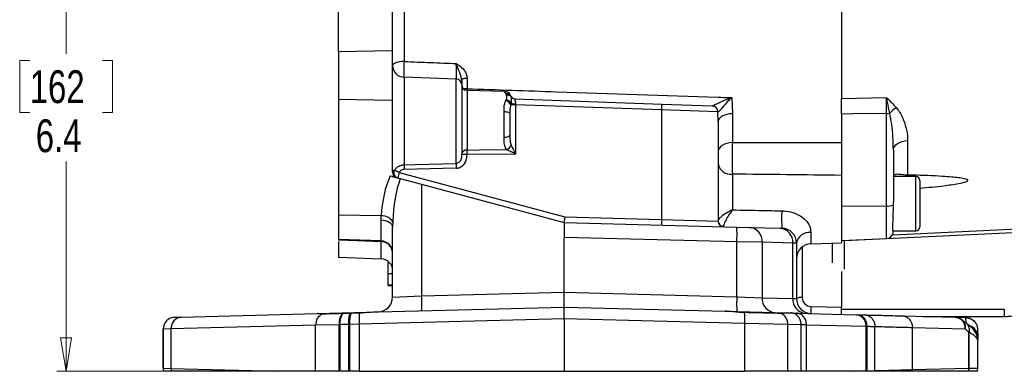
# Model space of a CAD drawing. Header units: inches. Extents: x 0.6 to 16.3, y 0.2 to 11.5.
# Tile 9 of 30: x 8.7 to 12.8, y 4.3 to 5.8. Entities that reach past the tile are written whole.
import ezdxf

# ---------------------------------------------------------------- set-up
doc = ezdxf.new("R2010")
doc.units = ezdxf.units.IN
doc.header["$MEASUREMENT"] = 0
doc.styles.add('SLDTEXTSTYLE0', font='TXT', dxfattribs={"width": 0.75})
doc.dimstyles.new('SLDDIMSTYLE2', dxfattribs={"dimtxt": 0.137795, "dimasz": 0.14, "dimexe": 0, "dimexo": 0.0625, "dimgap": 0.034449, "dimtad": 0, "dimtih": 1, "dimtoh": 1, "dimdec": 1, "dimlfac": 2, "dimrnd": 1e-09, "dimzin": 12, "dimdsep": 46, "dimtxsty": 'SLDTEXTSTYLE0', "dimblk1": 'CLOSED', "dimblk2": 'CLOSED', "dimsah": 1, "dimcen": 0.09, "dimadec": 0, "dimazin": 3, "dimtfac": 1, "dimtdec": 1, "dimtofl": 0, "dimtmove": 0, "dimatfit": 3, "dimldrblk": 'CLOSED', "dimfxl": 0, "dimfrac": 2, "dimtolj": 1, "dimtzin": 12, "dimarcsym": 0})

# ---------------------------------------------------------------- blocks, each defined once
blk = doc.blocks.new('_Closed')
at = {"color": 0, "linetype": 'ByBlock', "lineweight": -2}
for p, q in [((-1, 0.166667), (0, 0)), ((-1, 0.166667), (-1, -0.166667)), ((0, 0), (-1, -0.166667)), ((0, 0), (-1, 0))]:
    blk.add_line(p, q, dxfattribs=at)
blk = doc.blocks.new('_D_8')
at = {"color": 7, "linetype": 'Continuous', "lineweight": 0}
for p, q in [((10.2417, 7.4956), (8.8704, 7.4956)), ((8.9098, 7.4956), (8.9098, 5.6452)), ((8.7571, 5.6173), (8.7151, 5.6173)), ((8.7151, 5.6173), (8.7151, 5.3985)), ((9.0625, 5.6173), (9.1045, 5.6173)), ((9.1045, 5.6173), (9.1045, 5.3985)), ((8.7151, 5.3985), (8.7571, 5.3985)), ((9.1045, 5.3985), (9.0625, 5.3985)), ((8.9098, 4.3115), (8.9098, 5.1923)), ((9.7625, 4.3115), (8.8704, 4.3115))]:
    blk.add_line(p, q, dxfattribs=at)
at = {"color": 7, "linetype": 'Continuous', "lineweight": 18, "xscale": 0.14, "yscale": 0.14}
for p, rotation in [((8.9098, 7.4956, -0.2228), 90.0000000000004), ((8.9098, 4.3115, -0.2228), 270.0000000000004)]:
    blk.add_blockref('_Closed', p, dxfattribs=dict(at, rotation=rotation))
at = {"color": 7, "linetype": 'Continuous', "lineweight": 18, "char_height": 0.1378, "attachment_point": 1, "style": 'SLDTEXTSTYLE0'}
for s, insert in [('162', (8.7571, 5.5761)), ('6.4', (8.7825, 5.37))]:
    blk.add_mtext(s, dxfattribs=dict(at, insert=insert))

msp = doc.modelspace()

# ---------------------------------------------------------------- linework, layer by layer
at = {"color": 7, "linetype": 'Continuous', "lineweight": 25}
for p, q in [((10.0544, 5.654), (10.0544, 6.308)), ((10.2811, 5.6582), (10.2811, 6.2033)), ((10.3293, 6.0656), (10.3293, 5.613)), ((12.1654, 5.8402), (12.1654, 5.4582)), ((10.2811, 5.6582), (10.0544, 5.654)), ((10.0544, 5.654), (10.0544, 5.4529)), ((10.2811, 5.449), (10.2811, 5.6582)), ((10.5484, 5.5392), (10.3293, 5.5468)), ((10.5937, 5.5438), (10.5937, 5.4987)), ((10.5711, 5.5157), (10.5711, 5.2216)), ((10.7524, 5.4874), (10.594, 5.4916)), ((10.7595, 5.4718), (10.7562, 5.478)), ((10.777, 5.4677), (10.7783, 5.4651)), ((11.7049, 5.461), (11.7078, 5.3936)), ((12.1654, 5.4582), (12.3552, 5.4612)), ((12.1654, 5.392), (12.1654, 5.4582)), ((10.2811, 5.449), (10.0544, 5.4529)), ((10.0544, 5.4529), (10.0544, 4.9671)), ((10.2811, 5.1476), (10.2811, 5.449)), ((10.7564, 5.4487), (10.7589, 5.4529)), ((10.7589, 5.4529), (10.759, 5.4533)), ((10.7783, 5.4368), (10.7771, 5.4307)), ((10.7977, 5.4307), (10.7771, 5.4307)), ((10.7783, 5.4391), (10.7783, 5.4368)), ((10.797, 5.4557), (10.7974, 5.4557)), ((10.7974, 5.4557), (11.4111, 5.4343)), ((10.7977, 5.4307), (10.7977, 5.2242)), ((11.4109, 5.4093), (10.7977, 5.4307)), ((11.4111, 5.4343), (11.6226, 5.4269)), ((10.749, 5.2944), (10.749, 5.4026)), ((10.7733, 5.3928), (10.7733, 5.3042)), ((11.4109, 5.4093), (11.4109, 4.9493)), ((11.6467, 5.4019), (11.4109, 5.4093)), ((11.6475, 5.3599), (11.6467, 5.4019)), ((11.647, 5.4013), (11.6467, 5.4019)), ((11.7078, 5.3936), (11.7078, 5.2723)), ((12.1654, 5.392), (12.1654, 5.0392)), ((12.3552, 5.0056), (12.3552, 5.3948)), ((11.6475, 5.3599), (11.6475, 4.9425)), ((12.4436, 5.2806), (12.4436, 5.1361)), ((10.594, 5.2218), (10.5711, 5.2218)), ((10.594, 5.2216), (10.5711, 5.2216)), ((10.7977, 5.2242), (10.594, 5.2218)), ((10.594, 5.2218), (10.594, 5.2216)), ((12.3839, 5.2407), (12.3839, 5.0373)), ((10.3086, 5.1463), (11.0044, 4.9599)), ((10.5486, 5.1648), (10.3295, 5.1593)), ((11.7078, 5.1395), (11.7078, 4.9895)), ((12.4784, 5.1298), (12.384, 5.1298)), ((10.3131, 5.121), (10.4028, 5.097)), ((10.4028, 5.097), (10.4028, 4.6283)), ((10.4028, 5.097), (11.0016, 4.9365)), ((12.4949, 5.1133), (12.4949, 4.9175)), ((12.1654, 5.0392), (12.1654, 4.8515)), ((12.3552, 5.0056), (12.1654, 5.0041)), ((12.3839, 5.0373), (12.3831, 5.0096)), ((10.2334, 4.964), (10.0544, 4.9671)), ((10.0544, 4.9671), (10.0544, 4.8651)), ((10.2328, 4.9459), (10.2334, 4.964)), ((10.2328, 4.8589), (10.2328, 4.9459)), ((10.2815, 4.9397), (10.2811, 4.9172)), ((11.0016, 4.9365), (11.0016, 4.874)), ((11.0016, 4.9365), (11.7266, 4.9175)), ((11.0044, 4.9599), (11.4109, 4.9493)), ((11.4109, 4.9493), (11.6475, 4.9425)), ((10.2811, 4.6235), (10.2811, 4.9172)), ((11.7266, 4.9175), (11.7797, 4.9161)), ((11.7797, 4.9161), (11.9084, 4.9128)), ((11.9084, 4.9128), (11.9161, 4.9126)), ((12.3811, 4.901), (12.4784, 4.901)), ((10.2328, 4.8589), (10.0544, 4.8651)), ((10.0544, 4.8562), (10.0544, 4.7905)), ((11.0016, 4.644), (11.0016, 4.874)), ((11.7266, 4.855), (11.0016, 4.874)), ((11.7266, 4.625), (11.7266, 4.855)), ((11.8328, 4.8536), (11.7266, 4.855)), ((11.8328, 4.8536), (11.8328, 4.6208)), ((11.9615, 4.8503), (11.8328, 4.8536)), ((11.9615, 4.6174), (11.9615, 4.8503)), ((11.977, 4.8501), (11.9615, 4.8503)), ((11.977, 4.8501), (11.977, 4.6168)), ((12.0373, 4.847), (12.1654, 4.8515)), ((12.1269, 4.8501), (12.1269, 4.7667)), ((12.1654, 4.8607), (12.3552, 4.869)), ((12.1784, 4.741), (12.1784, 4.8602)), ((10.0544, 4.7905), (10.2328, 4.7843)), ((10.2611, 4.7708), (10.2653, 4.7708)), ((10.2611, 4.7684), (10.2677, 4.7684)), ((10.2611, 4.7684), (10.2611, 4.7224)), ((10.2611, 4.7224), (10.2611, 4.6746)), ((10.2611, 4.7224), (10.2811, 4.7224)), ((12.1654, 4.7313), (12.1654, 4.5803)), ((10.2611, 4.6746), (10.2811, 4.6746)), ((10.2611, 4.6722), (10.2811, 4.6722)), ((10.4028, 4.6283), (11.0016, 4.644)), ((11.0016, 4.5815), (11.0016, 4.644)), ((11.0016, 4.644), (11.7266, 4.625)), ((10.2811, 4.6235), (10.4028, 4.6283)), ((11.7266, 4.625), (11.8328, 4.6208)), ((11.8328, 4.6208), (11.9615, 4.6174)), ((11.9615, 4.6174), (11.977, 4.6168)), ((9.3938, 4.5394), (9.9637, 4.5543)), ((9.9637, 4.5543), (10.2229, 4.5611)), ((10.0726, 4.5539), (10.0689, 4.5538)), ((10.1032, 4.5546), (10.0726, 4.5539)), ((10.1074, 4.5547), (10.1032, 4.5546)), ((10.1406, 4.5554), (10.1074, 4.5547)), ((10.2229, 4.5611), (11.0016, 4.5815)), ((11.0016, 4.5815), (11.6771, 4.5638)), ((11.677, 4.5638), (11.9355, 4.557)), ((11.9355, 4.557), (11.954, 4.5566)), ((11.9767, 4.556), (12.227, 4.5494)), ((12.0376, 4.5836), (12.1654, 4.5803)), ((12.1654, 4.551), (12.1654, 4.5803)), ((12.1654, 4.5731), (12.8498, 4.5731)), ((12.227, 4.5494), (12.2308, 4.5493)), ((9.3665, 4.5387), (9.3938, 4.5394)), ((9.3665, 4.5387), (9.3665, 4.5387)), ((10.0565, 4.5073), (9.9579, 4.5053)), ((10.0606, 4.5074), (10.0565, 4.5073)), ((10.0565, 4.3115), (10.0565, 4.5073)), ((10.0565, 4.5073), (10.0565, 4.5073)), ((10.0606, 4.3115), (10.0606, 4.5074)), ((10.1017, 4.5082), (10.097, 4.5081)), ((10.097, 4.5081), (10.097, 4.5081)), ((10.097, 4.3115), (10.097, 4.5081)), ((10.1407, 4.509), (10.1017, 4.5082)), ((10.1017, 4.3115), (10.1017, 4.5082)), ((10.1017, 4.5082), (10.1017, 4.5082)), ((11.0016, 4.5315), (10.1407, 4.509)), ((10.1407, 4.509), (10.1407, 4.3115)), ((11.7594, 4.5117), (11.0016, 4.5315)), ((11.0016, 4.5315), (11.0016, 4.5315)), ((11.0016, 4.5315), (11.0016, 4.3115)), ((11.7594, 4.5117), (11.7594, 4.3115)), ((11.9406, 4.508), (11.7594, 4.5117)), ((11.9406, 4.3115), (11.9406, 4.508)), ((11.9965, 4.5066), (11.9406, 4.508)), ((12.4216, 4.5443), (12.6444, 4.5385)), ((12.5092, 4.542), (12.8498, 4.542)), ((12.6444, 4.5385), (12.6887, 4.5373)), ((12.6887, 4.5373), (12.6887, 4.5373)), ((12.6887, 4.5365), (12.6887, 4.5365)), ((9.3175, 4.4887), (9.3175, 4.324)), ((9.3512, 4.4894), (9.3178, 4.4887)), ((9.3178, 4.324), (9.3178, 4.4887)), ((9.3178, 4.4887), (9.3178, 4.4887)), ((9.3178, 4.324), (9.3178, 4.4887)), ((9.9579, 4.5053), (9.3512, 4.4894)), ((9.3512, 4.3233), (9.3512, 4.4894)), ((9.9579, 4.3115), (9.9579, 4.5053)), ((11.9965, 4.5066), (11.9965, 4.5066)), ((11.9965, 4.3115), (11.9965, 4.5066)), ((12.0192, 4.506), (12.0192, 4.506)), ((12.0192, 4.3115), (12.0192, 4.506)), ((12.2695, 4.4994), (12.0192, 4.506)), ((12.2695, 4.3133), (12.2695, 4.4994)), ((12.2732, 4.4993), (12.2695, 4.4994)), ((12.2732, 4.3134), (12.2732, 4.4993)), ((12.3063, 4.4985), (12.3063, 4.4985)), ((12.3063, 4.3143), (12.3063, 4.4985)), ((12.4641, 4.4943), (12.4641, 4.4943)), ((12.4641, 4.3184), (12.4641, 4.4943)), ((12.685, 4.4885), (12.4641, 4.4943)), ((12.7014, 4.4757), (12.7014, 4.4757)), ((12.7014, 4.4757), (12.7014, 4.4757)), ((12.7014, 4.3246), (12.7014, 4.4757)), ((12.7014, 4.4757), (12.7015, 4.4756)), ((12.7015, 4.4758), (12.7015, 4.4756)), ((12.7015, 4.3246), (12.7015, 4.4756)), ((12.7374, 4.4873), (12.7382, 4.4575)), ((12.735, 4.4554), (12.7361, 4.4522)), ((12.7366, 4.4538), (12.7384, 4.4434)), ((12.7384, 4.4468), (12.7384, 4.4451)), ((12.7384, 4.4434), (12.7384, 4.4433)), ((12.7384, 4.3254), (12.7384, 4.4433)), ((9.3175, 4.324), (9.3175, 4.324)), ((9.3178, 4.324), (9.3512, 4.3233)), ((9.3178, 4.324), (9.3178, 4.324)), ((9.3512, 4.3233), (9.8019, 4.3115)), ((9.8019, 4.3115), (9.3521, 4.3115)), ((9.9579, 4.3115), (9.8019, 4.3115)), ((10.0565, 4.3115), (9.9579, 4.3115)), ((10.0606, 4.3115), (10.0565, 4.3115)), ((10.1017, 4.3115), (10.097, 4.3115)), ((10.1407, 4.3115), (10.1017, 4.3115)), ((10.1407, 4.3115), (11.0016, 4.3115)), ((11.0016, 4.3115), (11.7594, 4.3115)), ((11.9406, 4.3115), (11.7594, 4.3115)), ((11.9965, 4.3115), (11.9406, 4.3115)), ((12.2012, 4.3115), (12.0192, 4.3115)), ((12.2012, 4.3115), (12.2695, 4.3133)), ((12.2695, 4.3115), (12.2012, 4.3115)), ((12.2695, 4.3133), (12.2732, 4.3134)), ((12.2732, 4.3115), (12.2695, 4.3115)), ((12.3063, 4.3115), (12.2732, 4.3115)), ((12.3063, 4.3115), (12.3063, 4.3143)), ((12.3063, 4.3143), (12.3063, 4.3143)), ((12.4638, 4.3115), (12.4641, 4.3184)), ((12.4641, 4.3184), (12.7014, 4.3246)), ((12.4641, 4.3184), (12.4641, 4.3184)), ((12.7002, 4.3115), (12.7014, 4.3246)), ((12.7004, 4.3115), (12.7002, 4.3115)), ((12.7004, 4.3115), (12.7015, 4.3246)), ((12.7014, 4.3246), (12.7014, 4.3246)), ((12.7014, 4.3246), (12.7015, 4.3246)), ((12.7368, 4.3115), (12.7384, 4.3254))]:
    msp.add_line(p, q, dxfattribs=at)
at = {"color": 8, "linetype": 'Continuous', "lineweight": 25}
for p, q in [((10.3293, 5.5468), (10.3293, 5.1794)), ((10.5484, 5.1849), (10.5484, 5.5392)), ((10.594, 5.4916), (10.594, 5.2406)), ((12.4784, 4.901), (12.4784, 5.1298)), ((12.3552, 4.869), (12.3552, 5.0056)), ((12.0373, 4.8948), (12.0373, 4.847)), ((13.0784, 4.9027), (12.1784, 4.8601)), ((10.2328, 4.7843), (10.2328, 4.856)), ((12.0011, 4.8339), (12.0011, 4.6211)), ((12.8498, 4.5731), (12.8498, 4.542)), ((12.6887, 4.5365), (12.65, 4.5375))]:
    msp.add_line(p, q, dxfattribs=at)
at = {"color": 7, "linetype": 'Continuous', "lineweight": 25, "flags": 128}
for points in [[(10.3293, 5.613), (10.3198, 5.6125), (10.3107, 5.6115), (10.3024, 5.6099), (10.2951, 5.6077), (10.2891, 5.6051), (10.2847, 5.6022), (10.282, 5.599), (10.2811, 5.5958)], [(10.5711, 5.5344), (10.5715, 5.5362), (10.5728, 5.5379), (10.5749, 5.5396), (10.5777, 5.541), (10.5811, 5.5421), (10.585, 5.543), (10.5893, 5.5436), (10.5937, 5.5438)], [(10.749, 5.4026), (10.7538, 5.4023), (10.7583, 5.4017), (10.7625, 5.4008), (10.7662, 5.3996), (10.7692, 5.3982), (10.7715, 5.3965), (10.7729, 5.3947), (10.7733, 5.3928)], [(11.7078, 5.3936), (11.696, 5.3927), (11.6846, 5.3907), (11.6742, 5.3875), (11.6651, 5.3833), (11.6576, 5.3783), (11.6521, 5.3725), (11.6487, 5.3664), (11.6475, 5.3599)], [(12.3552, 5.3948), (12.2167, 5.3928), (12.1654, 5.392)], [(10.749, 5.2944), (10.7538, 5.2947), (10.7583, 5.2952), (10.7625, 5.2962), (10.7662, 5.2974), (10.7692, 5.2988), (10.7715, 5.3005), (10.7729, 5.3023), (10.7733, 5.3042)], [(11.7078, 5.2723), (11.696, 5.2713), (11.6846, 5.2688), (11.6742, 5.2651), (11.6651, 5.2601), (11.6576, 5.2541), (11.6521, 5.2474), (11.6487, 5.24), (11.6475, 5.2324)], [(12.3839, 5.2407), (12.385, 5.2483), (12.3884, 5.2556), (12.3938, 5.2623), (12.4012, 5.2683), (12.4102, 5.2733), (12.4206, 5.2771), (12.4318, 5.2796), (12.4436, 5.2806)], [(10.594, 5.2406), (10.6439, 5.2413), (10.76, 5.2428)], [(10.3293, 5.1794), (10.3763, 5.1805), (10.5484, 5.1849)], [(10.2811, 4.9172), (10.2801, 4.9226), (10.2774, 4.9279), (10.273, 4.9328), (10.267, 4.9371), (10.2597, 4.9407), (10.2514, 4.9434), (10.2423, 4.9452), (10.2328, 4.9459)], [(10.2328, 4.856), (10.1329, 4.8595), (10.0544, 4.8623)]]:
    msp.add_lwpolyline(points, dxfattribs=at)
at = {"color": 8, "linetype": 'Continuous', "lineweight": 25, "flags": 128}
msp.add_lwpolyline([(12.3799, 4.8852), (12.7316, 4.9018), (13.0775, 4.9182)], dxfattribs=at)
at = {"color": 7, "linetype": 'Continuous', "lineweight": 25}
for centre, radius, start, end in [((10.3311, 5.5968), 0.05, 180, 268), ((10.5476, 5.5157), 0.0235, 0, 88), ((10.5946, 5.515), 0.0235, 180, 268.5), ((10.7518, 5.4624), 0.025, 21.414, 88.4648), ((10.758, 5.4557), 0.0224, 32.4149, 94.5315), ((10.7627, 5.4508), 0.0212, 42.5332, 98.6569), ((10.7983, 5.4807), 0.025, 211.2855, 268), ((10.7978, 5.4806), 0.0249, 218.3917, 267.9812), ((10.746, 5.416), 0.0344, 25.3253, 72.2543), ((10.7964, 5.5291), 0.094, 258.8808, 270.667), ((11.1722, 5.4238), 0.2392, 356.506, 2.4939), ((11.6217, 5.4019), 0.025, 359.8864, 87.9025), ((11.6221, 5.402), 0.0249, 358.52, 87.8035), ((12.4691, 5.3035), 0.1362, 122.1344, 137.5346), ((12.3544, 5.5482), 0.1533, 270.2971, 275.3317), ((10.7456, 5.2759), 0.0362, 293.6335, 337.0797), ((10.5919, 5.2197), 0.0211, 84.3445, 171.1442), ((10.871, 5.1749), 0.5417, 179.5267, 181.6458), ((11.0845, 5.1803), 0.5361, 179.5062, 181.6596), ((11.7012, 5.1939), 0.0548, 191.9037, 276.9998), ((10.3046, 5.1476), 0.0235, 180, 255), ((10.3099, 5.1459), 0.0233, 149.081, 253.2377), ((10.6839, 5.775), 0.7321, 237.4442, 239.167), ((10.53, 5.081), 0.2308, 163.5584, 169.3582), ((12.4784, 5.1133), 0.0165, 0, 90), ((12.3597, 5.0733), 0.0679, 266.1744, 290.1832), ((10.2392, 4.9158), 0.0486, 29.5046, 96.8546), ((12.3975, 4.9527), 0.4831, 176.0812, 184.7722), ((11.6355, 4.9375), 0.2248, 177.0055, 182.9945), ((11.6706, 4.9441), 0.0231, 180.903, 268.9478), ((11.671, 4.9425), 0.0235, 180, 268.5), ((11.1294, 4.8863), 0.598, 357.0055, 2.9945), ((11.7741, 4.8576), 0.0588, 356.1649, 84.581), ((11.9028, 4.8542), 0.0588, 356.1649, 84.581), ((11.9145, 4.8501), 0.0625, 0, 88.5), ((12.0312, 4.8399), 0.0552, 83.6975, 169.4235), ((12.3539, 4.8989), 0.03, 272.5, 346.6101), ((12.4784, 4.9175), 0.0165, 270, 0), ((10.2311, 4.8089), 0.05, 0, 88), ((10.2012, 4.8575), 0.0316, 357.4293, 2.5707), ((10.2326, 4.8075), 0.0485, 1.6456, 89.7024), ((12.0395, 4.7845), 0.0625, 92, 180), ((10.2311, 4.7343), 0.05, 0, 88), ((10.2186, 4.6235), 0.0625, 271.5, 0), ((9.8056, 4.5971), 0.598, 357.0055, 2.9945), ((12.3237, 4.5938), 0.598, 177.0055, 182.9945), ((11.8915, 4.6169), 0.0588, 176.1649, 264.581), ((12.0202, 4.6135), 0.0588, 176.1649, 264.581), ((11.9954, 4.5831), 0.0384, 81.4752, 118.6711), ((12.0395, 4.6168), 0.0625, 180, 268.5), ((12.0386, 4.6211), 0.0375, 180, 268.5), ((10.0078, 4.5072), 0.0499, 116.6407, 182.1254), ((10.1238, 4.5142), 0.0676, 144.2458, 185.896), ((10.8424, 4.5339), 0.7022, 178.2445, 182.036), ((11.1423, 4.5344), 0.6176, 357.8911, 2.2022), ((11.8906, 4.5099), 0.05, 357.841, 63.105), ((12.2304, 4.5704), 0.1932, 176.0816, 184.7719), ((12.2225, 4.5026), 0.047, 356.1657, 84.5819), ((12.2263, 4.5025), 0.047, 356.1252, 84.5342), ((9.3675, 4.4887), 0.05, 91.5022, 180.0018), ((9.3678, 4.4887), 0.05, 91.5, 180), ((9.3678, 4.4887), 0.05, 91.5007, 180.0014), ((9.3982, 4.4925), 0.0471, 95.3229, 183.7532), ((12.6842, 4.5367), 0.00453, 357.3891, 7.9933), ((12.6761, 4.5369), 0.0125, 358.0894, 1.9106), ((9.38, 4.324), 0.0625, 179.9771, 191.5799), ((9.3803, 4.324), 0.0625, 180, 191.516), ((9.3803, 4.324), 0.0625, 180.0013, 191.516), ((9.4219, 4.3229), 0.0707, 179.6483, 189.2461), ((12.1982, 4.3129), 0.0713, 358.912, 0.3487), ((12.2018, 4.3129), 0.0714, 358.8373, 0.3522)]:
    msp.add_arc(centre, radius, start, end, dxfattribs=at)
at = {"color": 8, "linetype": 'Continuous', "lineweight": 25}
for centre, radius, start, end in [((10.7583, 5.5752), 0.4307, 174.972, 183.7772), ((10.5938, 5.4546), 0.0441, 90.0485, 108.0842), ((12.6887, 4.4559), 0.0495, 0.1166, 71.4765), ((12.6888, 4.4468), 0.0496, 0.0245, 43.705)]:
    msp.add_arc(centre, radius, start, end, dxfattribs=at)
at = {"color": 7, "linetype": 'Continuous', "lineweight": 25}
for centre, major_axis, ratio, start_param, end_param in [((10.7983, 5.4306), (-0.0009, 0.025), 0.026034, 1.391638, 1.568063), ((10.4078, 4.926), (-0.0101, 0.3144), 0.555664, 0.837939, 1.431871), ((10.4061, 4.9017), (-0.0059, 0.3145), 0.397068, 0.79175, 1.442258), ((11.005, 4.9599), (0.0034, 0.0234), 0.025727, 1.574527, 3.138548)]:
    msp.add_ellipse(centre, major_axis=major_axis, ratio=ratio, start_param=start_param, end_param=end_param, dxfattribs=at)
for points, knots in [([(10.3293, 5.613), (10.3665, 5.6115), (10.4396, 5.6088), (10.5126, 5.6058), (10.5484, 5.6044)], [0, 0, 0, 0, 0.509667, 1, 1, 1, 1]), ([(10.5484, 5.6044), (10.5484, 5.6043), (10.5511, 5.6026), (10.5629, 5.5945), (10.579, 5.5815), (10.5916, 5.5617), (10.593, 5.5498), (10.5937, 5.5438)], [0, 0, 0, 0, 0.002315, 0.116955, 0.534087, 0.766887, 1, 1, 1, 1]), ([(10.5711, 5.5344), (10.5707, 5.5386), (10.5697, 5.5476), (10.5623, 5.5673), (10.5549, 5.5867), (10.5497, 5.6009), (10.5484, 5.6043), (10.5484, 5.6044)], [0, 0, 0, 0, 0.167894, 0.368234, 0.844489, 0.997244, 1, 1, 1, 1]), ([(10.5711, 5.5344), (10.5711, 5.5302), (10.5711, 5.5245), (10.5711, 5.5218), (10.5711, 5.5211)], [0, 0, 0, 0, 0.732801, 1, 1, 1, 1]), ([(10.5937, 5.4987), (10.7191, 5.4945), (11.0703, 5.4825), (11.4382, 5.4701), (11.6833, 5.4618), (11.7024, 5.4611), (11.7049, 5.461)], [0, 0, 0, 0, 0.3383196, 0.9483566, 0.9932566, 1, 1, 1, 1]), ([(10.759, 5.4533), (10.7601, 5.4567), (10.7622, 5.4636), (10.7604, 5.469), (10.7595, 5.4718)], [0, 0, 0, 0, 0.496435, 1, 1, 1, 1]), ([(10.7754, 5.4709), (10.7754, 5.4705), (10.7756, 5.4701), (10.7767, 5.4681), (10.777, 5.4677)], [0, 0, 0, 0, 0.780293, 1, 1, 1, 1]), ([(10.7783, 5.4651), (10.7783, 5.4642), (10.7783, 5.4621), (10.7782, 5.4539), (10.7784, 5.4455), (10.7783, 5.4406), (10.7783, 5.4391)], [0, 0, 0, 0, 0.278291, 0.646362, 0.896381, 1, 1, 1, 1]), ([(11.623, 5.4269), (11.6241, 5.4271), (11.6264, 5.4276), (11.6332, 5.4312), (11.6441, 5.4368), (11.6618, 5.4451), (11.683, 5.4537), (11.6984, 5.459), (11.7048, 5.461), (11.7049, 5.461)], [0, 0, 0, 0, 0.089434, 0.189606, 0.307947, 0.507055, 0.796551, 0.997323, 1, 1, 1, 1]), ([(11.7049, 5.461), (11.7048, 5.461), (11.7003, 5.4568), (11.6892, 5.4461), (11.6739, 5.4294), (11.6612, 5.4144), (11.6552, 5.4072), (11.6517, 5.4034), (11.65, 5.4017), (11.648, 5.4006), (11.6475, 5.401), (11.647, 5.4013)], [0, 0, 0, 0, 0.002168, 0.188866, 0.458595, 0.64756, 0.766291, 0.785535, 0.879267, 0.902241, 1, 1, 1, 1]), ([(12.1654, 5.392), (12.1654, 5.4034), (12.1654, 5.4264), (12.1654, 5.4475), (12.1654, 5.4582)], [0, 0, 0, 0, 0.492898, 1, 1, 1, 1]), ([(12.3552, 5.4612), (12.3552, 5.4611), (12.3696, 5.4472), (12.3831, 5.433), (12.3967, 5.4189)], [0, 0, 0, 0, 0.004722, 1, 1, 1, 1]), ([(12.3552, 5.3948), (12.3552, 5.4146), (12.3552, 5.4376), (12.3552, 5.4583), (12.3552, 5.4612)], [0, 0, 0, 0, 0.8594066, 1, 1, 1, 1]), ([(12.3686, 5.3955), (12.3655, 5.4114), (12.3611, 5.4339), (12.3565, 5.455), (12.3552, 5.4611), (12.3552, 5.4612)], [0, 0, 0, 0, 0.7042492, 0.9945165, 1, 1, 1, 1]), ([(10.749, 5.4026), (10.7491, 5.4141), (10.7492, 5.4314), (10.7547, 5.4444), (10.7564, 5.4487)], [0, 0, 0, 0, 0.67137, 1, 1, 1, 1]), ([(10.7589, 5.4529), (10.7609, 5.4522), (10.7649, 5.4506), (10.7704, 5.4467), (10.7751, 5.4421), (10.7772, 5.4386), (10.7783, 5.4368)], [0, 0, 0, 0, 0.250486, 0.500648, 0.750487, 1, 1, 1, 1]), ([(10.7771, 5.4307), (10.7762, 5.4271), (10.7732, 5.4153), (10.7733, 5.402), (10.7733, 5.3928)], [0, 0, 0, 0, 0.303416, 1, 1, 1, 1]), ([(10.797, 5.4557), (10.7964, 5.4555), (10.7954, 5.4551), (10.7948, 5.4526), (10.7949, 5.4494), (10.7958, 5.445), (10.7973, 5.4393), (10.7975, 5.4359), (10.7975, 5.4351)], [0, 0, 0, 0, 0.2247049, 0.4265711, 0.4669442, 0.6962573, 0.9313464, 1, 1, 1, 1]), ([(12.3967, 5.4189), (12.4017, 5.4124), (12.4119, 5.3993), (12.426, 5.3711), (12.4382, 5.3349), (12.4433, 5.3023), (12.4436, 5.2843), (12.4436, 5.2806)], [0, 0, 0, 0, 0.153515, 0.310539, 0.611981, 0.921348, 1, 1, 1, 1]), ([(12.3839, 5.2407), (12.383, 5.2771), (12.3819, 5.3288), (12.3717, 5.3802), (12.3686, 5.3955)], [0, 0, 0, 0, 0.702905, 1, 1, 1, 1]), ([(10.76, 5.2428), (10.7571, 5.2479), (10.7502, 5.2599), (10.7491, 5.2788), (10.749, 5.2916), (10.749, 5.2944)], [0, 0, 0, 0, 0.366244, 0.858527, 1, 1, 1, 1]), ([(10.7733, 5.3042), (10.7733, 5.3018), (10.7734, 5.2919), (10.7737, 5.2771), (10.7774, 5.2662), (10.7789, 5.2619)], [0, 0, 0, 0, 0.156017, 0.66612, 1, 1, 1, 1]), ([(10.7789, 5.2619), (10.7809, 5.2576), (10.7862, 5.247), (10.7927, 5.234), (10.7969, 5.2257), (10.7976, 5.2243), (10.7977, 5.2242)], [0, 0, 0, 0, 0.35445, 0.892037, 0.995372, 1, 1, 1, 1]), ([(11.7078, 5.2723), (11.7076, 5.2629), (11.7073, 5.2442), (11.7071, 5.2102), (11.7072, 5.1765), (11.7075, 5.1531), (11.7078, 5.1421), (11.7078, 5.1395)], [0, 0, 0, 0, 0.232029, 0.464115, 0.696083, 0.927981, 1, 1, 1, 1]), ([(11.7078, 5.2723), (11.7837, 5.2723), (11.9362, 5.2723), (12.0887, 5.2722), (12.1654, 5.2721)], [0, 0, 0, 0, 0.4973586, 1, 1, 1, 1]), ([(10.5711, 5.2216), (10.5708, 5.2162), (10.5703, 5.2072), (10.566, 5.1965), (10.5615, 5.1908), (10.5574, 5.1875), (10.5539, 5.1858), (10.5506, 5.1851), (10.5491, 5.185), (10.5484, 5.1849)], [0, 0, 0, 0, 0.3464626, 0.5810625, 0.7229023, 0.7916667, 0.9097549, 0.9562081, 1, 1, 1, 1]), ([(10.5486, 5.1648), (10.55, 5.1649), (10.5567, 5.1653), (10.5691, 5.1696), (10.5823, 5.1814), (10.5921, 5.1995), (10.5933, 5.2136), (10.594, 5.2216)], [0, 0, 0, 0, 0.053446, 0.248805, 0.476786, 0.703353, 1, 1, 1, 1]), ([(10.594, 5.2218), (10.5939, 5.2235), (10.5939, 5.2281), (10.5939, 5.2349), (10.5939, 5.2388), (10.594, 5.2406)], [0, 0, 0, 0, 0.246678, 0.641204, 1, 1, 1, 1]), ([(10.7977, 5.2242), (10.7976, 5.2243), (10.7962, 5.2249), (10.7878, 5.229), (10.7748, 5.2355), (10.7642, 5.2407), (10.76, 5.2428)], [0, 0, 0, 0, 0.004628, 0.107963, 0.645548, 1, 1, 1, 1]), ([(10.2899, 5.1579), (10.2903, 5.1585), (10.2936, 5.1631), (10.3012, 5.1705), (10.3145, 5.1776), (10.3243, 5.1788), (10.3293, 5.1794)], [0, 0, 0, 0, 0.049037, 0.369464, 0.681101, 1, 1, 1, 1]), ([(10.2712, 5.1322), (10.2753, 5.1311), (10.2844, 5.1287), (10.2983, 5.125), (10.3077, 5.1224), (10.3123, 5.1212), (10.3131, 5.121)], [0, 0, 0, 0, 0.261991, 0.578176, 0.927815, 1, 1, 1, 1]), ([(10.2811, 5.1476), (10.2817, 5.15), (10.2828, 5.1538), (10.2879, 5.1568), (10.2899, 5.1579)], [0, 0, 0, 0, 0.61066, 1, 1, 1, 1]), ([(10.3295, 5.1593), (10.3269, 5.159), (10.3216, 5.1583), (10.3145, 5.1539), (10.3106, 5.1495), (10.3089, 5.1467), (10.3086, 5.1463)], [0, 0, 0, 0, 0.310753, 0.620795, 0.949007, 1, 1, 1, 1]), ([(12.1654, 5.1347), (12.0887, 5.1356), (11.9362, 5.1373), (11.7837, 5.1388), (11.7078, 5.1395)], [0, 0, 0, 0, 0.502636, 1, 1, 1, 1]), ([(12.3839, 5.1286), (12.3839, 5.1295), (12.3842, 5.1331), (12.3884, 5.1387), (12.4008, 5.1413), (12.4171, 5.1392), (12.4323, 5.1368), (12.4403, 5.1363), (12.4436, 5.1361)], [0, 0, 0, 0, 0.054221, 0.237115, 0.508353, 0.784967, 0.908388, 1, 1, 1, 1]), ([(12.4949, 5.0808), (12.5283, 5.0839), (12.5831, 5.089), (12.6477, 5.0983), (12.6814, 5.1049), (12.6937, 5.1101), (12.696, 5.1122), (12.6966, 5.1134), (12.6964, 5.1147), (12.6952, 5.1161), (12.6909, 5.1185), (12.6778, 5.1219), (12.6566, 5.1251), (12.6256, 5.1278), (12.5623, 5.1324), (12.5073, 5.1343), (12.4584, 5.1357), (12.4509, 5.1359), (12.4436, 5.1361)], [0, 0, 0, 0, 0.214236, 0.350237, 0.418447, 0.435615, 0.440389, 0.444233, 0.448094, 0.45269, 0.460598, 0.485619, 0.543457, 0.601512, 0.686679, 0.952007, 0.953637, 1, 1, 1, 1]), ([(12.3831, 5.0096), (12.3827, 4.9956), (12.3818, 4.9677), (12.3806, 4.9312), (12.3806, 4.9048), (12.3814, 4.8909), (12.3821, 4.8918), (12.3824, 4.8921)], [0, 0, 0, 0, 0.221372, 0.442793, 0.663877, 0.884439, 1, 1, 1, 1]), ([(11.7078, 4.9895), (11.7078, 4.9894), (11.7076, 4.9894), (11.7072, 4.9892), (11.7064, 4.9888), (11.7045, 4.9878), (11.7, 4.9855), (11.6872, 4.9789), (11.6701, 4.9687), (11.6562, 4.9573), (11.6488, 4.949), (11.648, 4.9455), (11.6475, 4.9437)], [0, 0, 0, 0, 0.002204, 0.005285, 0.012398, 0.029094, 0.068443, 0.163402, 0.457472, 0.673801, 0.834152, 1, 1, 1, 1]), ([(11.7078, 4.9895), (11.7078, 4.9894), (11.7077, 4.9893), (11.7075, 4.989), (11.707, 4.9883), (11.7058, 4.9866), (11.7029, 4.9824), (11.6999, 4.978), (11.6927, 4.9672), (11.6838, 4.9531), (11.6753, 4.9372), (11.6708, 4.9264), (11.6704, 4.9228), (11.6702, 4.921)], [0, 0, 0, 0, 0.00211, 0.004739, 0.011399, 0.027445, 0.066396, 0.165629, 0.187139, 0.457773, 0.672848, 0.832873, 1, 1, 1, 1]), ([(11.7078, 4.9895), (11.7495, 4.9887), (11.8187, 4.9875), (11.8879, 4.9862), (11.9156, 4.9858)], [0, 0, 0, 0, 0.60123, 1, 1, 1, 1]), ([(11.9156, 4.9858), (11.9278, 4.9848), (11.9527, 4.9828), (11.9875, 4.9694), (12.0158, 4.9486), (12.0345, 4.9211), (12.0363, 4.9039), (12.0373, 4.8948)], [0, 0, 0, 0, 0.204643, 0.415382, 0.616801, 0.798278, 1, 1, 1, 1]), ([(9.9854, 4.5518), (9.9854, 4.5518), (9.9806, 4.5517), (9.9724, 4.5522), (9.9658, 4.5539), (9.9642, 4.5542), (9.9637, 4.5543)], [0, 0, 0, 0, 0.002521, 0.381406, 0.771453, 1, 1, 1, 1]), ([(10.0689, 4.5538), (10.06, 4.5536), (10.0419, 4.5531), (10.0115, 4.5524), (9.9956, 4.552), (9.9854, 4.5518)], [0, 0, 0, 0, 0.260093, 0.527555, 1, 1, 1, 1]), ([(10.0606, 4.5074), (10.0607, 4.5139), (10.0611, 4.5269), (10.0654, 4.5434), (10.0699, 4.5511), (10.0724, 4.5537), (10.0726, 4.5539)], [0, 0, 0, 0, 0.3266209, 0.6532418, 0.9798627, 1, 1, 1, 1]), ([(10.097, 4.5081), (10.097, 4.5137), (10.0969, 4.525), (10.0986, 4.5399), (10.1008, 4.5497), (10.1026, 4.5533), (10.1032, 4.5546)], [0, 0, 0, 0, 0.282461, 0.564921, 0.847383, 1, 1, 1, 1]), ([(10.1017, 4.5082), (10.1017, 4.5147), (10.1017, 4.5278), (10.1038, 4.5443), (10.106, 4.552), (10.1073, 4.5545), (10.1074, 4.5547)], [0, 0, 0, 0, 0.3278529, 0.655706, 0.9835591, 1, 1, 1, 1]), ([(10.2229, 4.5611), (10.2122, 4.5603), (10.1859, 4.5585), (10.1575, 4.5566), (10.1406, 4.5554)], [0, 0, 0, 0, 0.403312, 1, 1, 1, 1]), ([(11.0016, 4.5315), (11.0016, 4.5371), (11.0016, 4.5484), (11.0016, 4.5634), (11.0016, 4.5747), (11.0016, 4.5806), (11.0016, 4.5813), (11.0016, 4.5815)], [0, 0, 0, 0, 0.214662, 0.429328, 0.643914, 0.858522, 1, 1, 1, 1]), ([(11.7594, 4.5581), (11.7499, 4.5585), (11.7307, 4.5593), (11.7029, 4.5624), (11.6855, 4.5633), (11.6771, 4.5638)], [0, 0, 0, 0, 0.33652, 0.68184, 1, 1, 1, 1]), ([(11.9132, 4.5545), (11.908, 4.5546), (11.8974, 4.5549), (11.8762, 4.5554), (11.8515, 4.556), (11.8234, 4.5566), (11.7924, 4.5574), (11.7705, 4.5579), (11.7594, 4.5581)], [0, 0, 0, 0, 0.159375, 0.323202, 0.485441, 0.652381, 0.823421, 1, 1, 1, 1]), ([(11.9355, 4.557), (11.935, 4.557), (11.9337, 4.5568), (11.9278, 4.5551), (11.9194, 4.5544), (11.9138, 4.5545), (11.9132, 4.5545)], [0, 0, 0, 0, 0.179909, 0.561389, 0.953771, 1, 1, 1, 1]), ([(11.9965, 4.5066), (11.9961, 4.5122), (11.9952, 4.5234), (11.9877, 4.5384), (11.9767, 4.5498), (11.9661, 4.5547), (11.9584, 4.5563), (11.9555, 4.5565), (11.954, 4.5566)], [0, 0, 0, 0, 0.217837, 0.435674, 0.653511, 0.871348, 0.935512, 1, 1, 1, 1]), ([(11.954, 4.5566), (11.9551, 4.5565), (11.9596, 4.5564), (11.9672, 4.5562), (11.9736, 4.556), (11.9767, 4.556)], [0, 0, 0, 0, 0.138203, 0.582534, 1, 1, 1, 1]), ([(12.2308, 4.5493), (12.2336, 4.5492), (12.2391, 4.5491), (12.2474, 4.5489), (12.2557, 4.5487), (12.2612, 4.5485), (12.264, 4.5484)], [0, 0, 0, 0, 0.25056, 0.5011178, 0.7516755, 1, 1, 1, 1]), ([(12.264, 4.5484), (12.2662, 4.5483), (12.2691, 4.5481), (12.2767, 4.5463), (12.2865, 4.5417), (12.2975, 4.5303), (12.305, 4.5153), (12.3059, 4.5041), (12.3063, 4.4985)], [0, 0, 0, 0, 0.099867, 0.128654, 0.346491, 0.564327, 0.782164, 1, 1, 1, 1]), ([(12.264, 4.5484), (12.2902, 4.5478), (12.3297, 4.5467), (12.3823, 4.5453), (12.4085, 4.5447), (12.4216, 4.5443)], [0, 0, 0, 0, 0.49848, 0.749074, 1, 1, 1, 1]), ([(12.8498, 4.542), (12.8562, 4.5422), (12.874, 4.5426), (12.903, 4.5468), (12.9329, 4.5549), (12.9508, 4.5625), (12.9582, 4.5657)], [0, 0, 0, 0, 0.172818, 0.478004, 0.783349, 1, 1, 1, 1]), ([(10.097, 4.5081), (10.0949, 4.5081), (10.0876, 4.5079), (10.0753, 4.5077), (10.0654, 4.5075), (10.0606, 4.5074)], [0, 0, 0, 0, 0.161688, 0.589024, 1, 1, 1, 1]), ([(12.4216, 4.5443), (12.4239, 4.5441), (12.4268, 4.5439), (12.4344, 4.5421), (12.4442, 4.5375), (12.4553, 4.5262), (12.4627, 4.5112), (12.4636, 4.5), (12.4641, 4.4943)], [0, 0, 0, 0, 0.101406, 0.128618, 0.346464, 0.564309, 0.782155, 1, 1, 1, 1]), ([(12.6444, 4.5385), (12.6469, 4.5383), (12.6543, 4.5376), (12.6658, 4.5323), (12.6769, 4.5212), (12.6839, 4.5061), (12.6852, 4.4945), (12.685, 4.4887), (12.685, 4.4885)], [0, 0, 0, 0, 0.110511, 0.328882, 0.550126, 0.772153, 0.995504, 1, 1, 1, 1]), ([(12.6721, 4.5273), (12.6707, 4.5286), (12.6657, 4.5334), (12.6559, 4.5375), (12.6477, 4.5379), (12.6444, 4.538)], [0, 0, 0, 0, 0.196269, 0.672922, 1, 1, 1, 1]), ([(12.6868, 4.5161), (12.686, 4.5167), (12.6812, 4.5197), (12.6763, 4.5242), (12.6723, 4.5279)], [0, 0, 0, 0, 0.18089, 1, 1, 1, 1]), ([(12.7369, 4.4539), (12.7368, 4.4547), (12.736, 4.459), (12.7321, 4.4698), (12.7236, 4.4838), (12.7104, 4.4976), (12.6984, 4.5071), (12.691, 4.513), (12.688, 4.5153)], [0, 0, 0, 0, 0.038314, 0.206006, 0.412953, 0.63002, 0.85407, 1, 1, 1, 1]), ([(12.6887, 4.5373), (12.6943, 4.5366), (12.7054, 4.5352), (12.7201, 4.5263), (12.7311, 4.5135), (12.7364, 4.4998), (12.7374, 4.4909), (12.7374, 4.4875), (12.7374, 4.4873)], [0, 0, 0, 0, 0.217067, 0.433829, 0.650904, 0.869071, 0.992017, 1, 1, 1, 1]), ([(12.6887, 4.5365), (12.6943, 4.5358), (12.7055, 4.5344), (12.7201, 4.5257), (12.7312, 4.513), (12.7364, 4.4996), (12.7374, 4.4908), (12.7374, 4.4875), (12.7374, 4.4873)], [0, 0, 0, 0, 0.217068, 0.43383, 0.650904, 0.869071, 0.992017, 1, 1, 1, 1]), ([(12.0192, 4.506), (12.0192, 4.506), (12.0191, 4.506), (12.0159, 4.5061), (12.0096, 4.5062), (12.002, 4.5064), (11.9975, 4.5065), (11.9965, 4.5066), (11.9965, 4.5066)], [0, 0, 0, 0, 0.000025, 0.017906, 0.41431, 0.871656, 0.999975, 1, 1, 1, 1]), ([(12.3063, 4.4985), (12.3063, 4.4985), (12.3036, 4.4985), (12.2981, 4.4987), (12.2898, 4.4989), (12.2815, 4.4991), (12.276, 4.4993), (12.2732, 4.4993), (12.2732, 4.4993)], [0, 0, 0, 0, 0.000017, 0.248262, 0.498923, 0.749503, 0.999983, 1, 1, 1, 1]), ([(12.4641, 4.4943), (12.4509, 4.4947), (12.4247, 4.4954), (12.3721, 4.4967), (12.3326, 4.4978), (12.3063, 4.4985)], [0, 0, 0, 0, 0.251171, 0.501891, 1, 1, 1, 1]), ([(12.7014, 4.4757), (12.7014, 4.4757), (12.6959, 4.4797), (12.6904, 4.4841), (12.685, 4.4885)], [0, 0, 0, 0, 0.0000326, 1, 1, 1, 1]), ([(12.7384, 4.4433), (12.7384, 4.4433), (12.7384, 4.4435), (12.7383, 4.4458), (12.7354, 4.4506), (12.7238, 4.4615), (12.7103, 4.4695), (12.7021, 4.4753), (12.7015, 4.4758)], [0, 0, 0, 0, 0.000008, 0.019912, 0.326904, 0.642202, 0.975333, 1, 1, 1, 1]), ([(12.7382, 4.456), (12.7382, 4.456), (12.7383, 4.4542), (12.7384, 4.4518), (12.7384, 4.4488), (12.7384, 4.4475), (12.7384, 4.4468), (12.7384, 4.4468)], [0, 0, 0, 0, 0.0000157, 0.4997976, 0.7498624, 0.9999843, 1, 1, 1, 1]), ([(9.3521, 4.3115), (9.3455, 4.3115), (9.3322, 4.3115), (9.3212, 4.3115), (9.3197, 4.3115), (9.319, 4.3115)], [0, 0, 0, 0, 0.335816, 0.68137, 1, 1, 1, 1]), ([(10.097, 4.3115), (10.09, 4.3115), (10.0776, 4.3115), (10.0658, 4.3115), (10.0606, 4.3115)], [0, 0, 0, 0, 0.559957, 1, 1, 1, 1]), ([(12.0192, 4.3115), (12.0172, 4.3115), (12.013, 4.3115), (12.0071, 4.3115), (12.0015, 4.3115), (11.9981, 4.3115), (11.9965, 4.3115)], [0, 0, 0, 0, 0.275448, 0.555071, 0.793354, 1, 1, 1, 1]), ([(12.2732, 4.3134), (12.2732, 4.3134), (12.276, 4.3135), (12.2816, 4.3136), (12.2899, 4.3138), (12.2982, 4.314), (12.3037, 4.3142), (12.3063, 4.3143), (12.3063, 4.3143)], [0, 0, 0, 0, 0.000017, 0.252972, 0.506049, 0.75923, 0.999983, 1, 1, 1, 1]), ([(12.3063, 4.3143), (12.3326, 4.3149), (12.372, 4.316), (12.4246, 4.3174), (12.4509, 4.318), (12.4641, 4.3184)], [0, 0, 0, 0, 0.497547, 0.748452, 1, 1, 1, 1]), ([(12.4638, 4.3115), (12.4436, 4.3115), (12.3914, 4.3115), (12.3387, 4.3115), (12.3063, 4.3115)], [0, 0, 0, 0, 0.385938, 1, 1, 1, 1]), ([(12.7002, 4.3115), (12.6807, 4.3115), (12.6019, 4.3115), (12.523, 4.3115), (12.4638, 4.3115)], [0, 0, 0, 0, 0.248623, 1, 1, 1, 1]), ([(12.7368, 4.3115), (12.736, 4.3115), (12.7342, 4.3115), (12.7211, 4.3115), (12.7068, 4.3115), (12.7004, 4.3115)], [0, 0, 0, 0, 0.346129, 0.702713, 1, 1, 1, 1]), ([(12.7015, 4.3246), (12.7077, 4.3247), (12.7213, 4.325), (12.7352, 4.3253), (12.7373, 4.3253), (12.7384, 4.3254)], [0, 0, 0, 0, 0.281797, 0.611995, 1, 1, 1, 1])]:
    msp.add_open_spline(points, degree=3, knots=knots, dxfattribs=at)
at = {"color": 8, "linetype": 'Continuous', "lineweight": 25}
for points, knots in [([(10.5486, 5.5374), (10.5486, 5.5373), (10.5489, 5.5371), (10.5491, 5.543), (10.5492, 5.5538), (10.5491, 5.5686), (10.5489, 5.5854), (10.5486, 5.5975), (10.5484, 5.6036), (10.5484, 5.6044)], [0, 0, 0, 0, 0.100325, 0.275432, 0.450145, 0.624578, 0.799077, 0.973957, 1, 1, 1, 1]), ([(10.5934, 5.4917), (10.5935, 5.4931), (10.5936, 5.4955), (10.5937, 5.4978), (10.5937, 5.4987)], [0, 0, 0, 0, 0.568604, 1, 1, 1, 1]), ([(10.7562, 5.478), (10.7557, 5.4791), (10.753, 5.4849), (10.7527, 5.4863), (10.7524, 5.4874)], [0, 0, 0, 0, 0.178699, 1, 1, 1, 1]), ([(12.6721, 4.5273), (12.6748, 4.5247), (12.6811, 4.5189), (12.6857, 4.5052), (12.6859, 4.4942), (12.685, 4.4887), (12.685, 4.4885)], [0, 0, 0, 0, 0.276325, 0.633472, 0.992767, 1, 1, 1, 1]), ([(12.6868, 4.5161), (12.6871, 4.5159), (12.6916, 4.5138), (12.6973, 4.5054), (12.7027, 4.4917), (12.7018, 4.481), (12.7014, 4.4757)], [0, 0, 0, 0, 0.020339, 0.346892, 0.673446, 1, 1, 1, 1]), ([(12.6869, 4.516), (12.6871, 4.5159), (12.6916, 4.5139), (12.6973, 4.5054), (12.7028, 4.4917), (12.7019, 4.4811), (12.7015, 4.4758)], [0, 0, 0, 0, 0.017111, 0.344741, 0.67237, 1, 1, 1, 1]), ([(12.6893, 4.5143), (12.6892, 4.517), (12.689, 4.523), (12.6888, 4.5316), (12.6887, 4.5365)], [0, 0, 0, 0, 0.432336, 1, 1, 1, 1]), ([(9.3178, 4.4887), (9.3176, 4.4887), (9.3175, 4.4887), (9.3175, 4.4887), (9.3175, 4.4887)], [0, 0, 0, 0, 0.810984, 1, 1, 1, 1]), ([(9.3175, 4.324), (9.3175, 4.324), (9.3175, 4.324), (9.3177, 4.324), (9.3178, 4.324)], [0, 0, 0, 0, 0.404766, 1, 1, 1, 1])]:
    msp.add_open_spline(points, degree=3, knots=knots, dxfattribs=at)
at = {"color": 7, "linetype": 'Continuous', "lineweight": 25}
for points in [[(10.759, 5.4533), (10.761, 5.4526), (10.7648, 5.4513), (10.7702, 5.448), (10.7749, 5.4439), (10.7772, 5.4407), (10.7783, 5.4391)], [(12.0192, 4.506), (12.0186, 4.5124), (12.0174, 4.5253), (12.0076, 4.5417), (11.9936, 4.5533), (11.9823, 4.5551), (11.9767, 4.556)]]:
    msp.add_open_spline(points, degree=3, dxfattribs=at)

# ---------------------------------------------------------------- dimensions: what is measured, and where the dimension line sits
at = {"color": 7, "linetype": 'Continuous', "lineweight": 18}
dim = msp.add_linear_dim(base=(8.9098, 4.3115), p1=(10.2811, 7.4956), p2=(9.8019, 4.3115), angle=90, dimstyle='SLDDIMSTYLE2', dxfattribs=at)
dim.commit()
dim.dimension.update_dxf_attribs({"geometry": '_D_8', "text_midpoint": (8.9098, 5.4188), "dimtype": 160})

doc.saveas('drawing.dxf')
